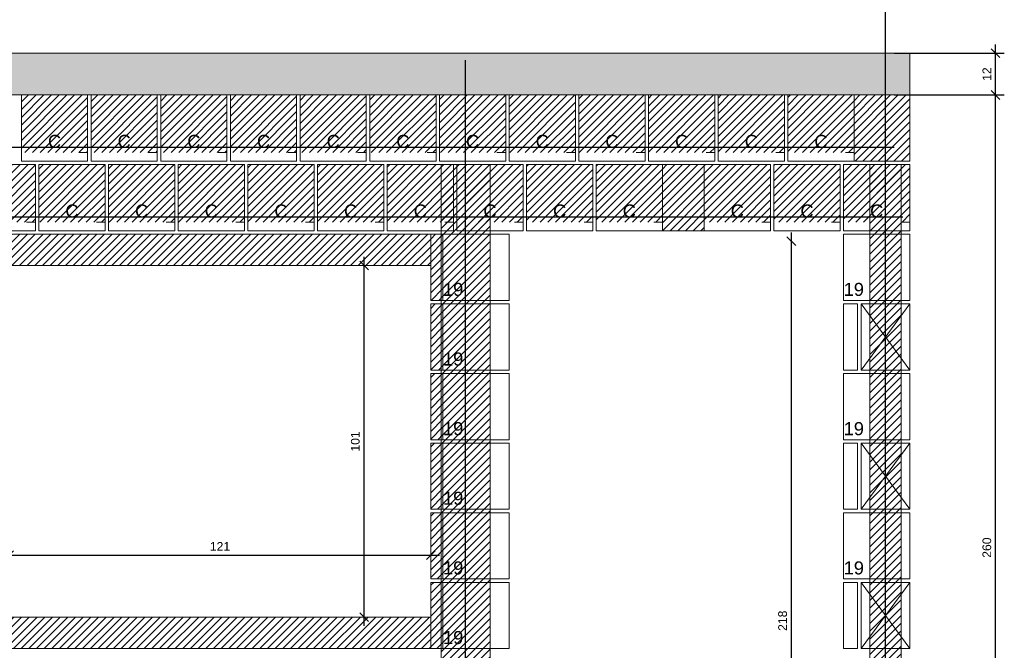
# Model space of a CAD drawing. Header units: millimetres. Extents: x 337 to 624, y -381 to -65.
# Tile 82 of 139: x 345 to 356, y -147 to -140. Entities that reach past the tile are written whole.
import ezdxf

# ---------------------------------------------------------------- set-up
doc = ezdxf.new("R2010")
doc.units = ezdxf.units.MM
doc.header["$MEASUREMENT"] = 0
doc.linetypes.add('DOT', pattern=[6.35, 0, -6.35])
doc.layers.get('0').update_dxf_attribs({"lineweight": 5})
for name, color, linetype, lineweight in [('Armadura', 7, 'Continuous', 30), ('Cotas', 7, 'Continuous', 5), ('PA-Ajustes', 8, 'Continuous', 5), ('PA-Graute', 8, 'Continuous', 0), ('PA-Lajes', 7, 'Continuous', 13), ('PE-Contrafiamento T', 1, 'Continuous', 5), ('PE-Meio', 1, 'Continuous', 5), ('PE-Meio canaleta', 5, 'Continuous', 5), ('PE-Pastilha', 3, 'Continuous', 5)]:
    doc.layers.add(name, color=color, linetype=linetype, lineweight=lineweight)
doc.styles.add('Arial', font='arial.ttf')
doc.dimstyles.new('UM_25.000000', dxfattribs={"dimtxt": 0.18, "dimasz": 0.1, "dimexe": 0.1, "dimexo": 0.2, "dimgap": 0, "dimtad": 1, "dimtih": 1, "dimtoh": 1, "dimdec": 1, "dimlfac": 25, "dimzin": 0, "dimdsep": 46, "dimtxsty": 'Standard', "dimcen": 0.09, "dimdle": 0.1, "dimadec": 1, "dimazin": 2, "dimtfac": 1, "dimtdec": 4, "dimtofl": 0, "dimtmove": 0, "dimatfit": 3, "dimfxl": 1, "dimtolj": 1, "dimarcsym": 0})
pattern_1 = [(45, (319.551825, -309.79396), (-0.044194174, 0.044194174), [])]
pattern_2 = [(50, (319.55183, -309.79396), (0.3586301, -0.03137607), [0.0375, -0.4125]), (355, (319.55183, -309.79396), (-0.0693757, 0.3760961), [0.03, -0.33]), (100.4514, (319.5817, -309.79657), (0.2892547, 0.3447198), [0.0318701, -0.35057106]), (46.1842, (319.55183, -309.69396), (0.5336205, -0.0827595), [0.05625, -0.61875]), (96.6356, (319.5963, -309.70086), (0.4673314, 0.487059), [0.0478051, -0.5258565]), (351.1842, (319.5518, -309.69396), (0.467331, 0.4870593), [0.045, -0.495]), (21, (319.60183, -309.71896), (0.29845353, -0.20130945), [0.0375, -0.4125]), (326, (319.60183, -309.71896), (0.1216577, 0.362575), [0.03, -0.33]), (71.4514, (319.6267, -309.73574), (0.4201113, 0.16126525), [0.0318701, -0.35057106]), (37.5, (319.55183, -309.79396), (0.00607993, 0.16644693), [0, -0.326, 0, -0.335, 0, -0.33125]), (7.5, (319.55183, -309.79396), (0.13153477, 0.19720586), [0, -0.191, 0, -0.3185, 0, -0.12625]), (327.5, (319.44033, -309.79396), (0.26691122, -0.01127744), [0, -0.125, 0, -0.39, 0, -0.5175]), (317.5, (319.39033, -309.79396), (0.2915931, 0.0500525), [0, -0.1625, 0, -0.259, 0, -0.3675])]

# ---------------------------------------------------------------- blocks, each defined once
blk = doc.blocks.new('_Oblique')
at = {"color": 0, "linetype": 'ByBlock', "lineweight": -2}
blk.add_line((-0.5, -0.5), (0.5, 0.5), dxfattribs=at)
blk = doc.blocks.new('*D303')
at = {"layer": 'Cotas', "color": 0, "lineweight": -2, "transparency": 16777216}
blk.add_line((348.646, -146.669), (348.646, -142.429), dxfattribs=at)
at = {"layer": 'Defpoints', "color": 0, "transparency": 16777216}
for p in [(348.606, -142.529), (348.646, -142.529), (348.606, -146.569)]:
    blk.add_point(p, dxfattribs=at)
at = {"layer": 'Cotas', "color": 0, "lineweight": -2, "transparency": 16777216, "xscale": 0.1, "yscale": 0.1, "zscale": 0.1}
for p, rotation in [((348.646, -142.529), 90), ((348.646, -146.569), 270)]:
    blk.add_blockref('_Oblique', p, dxfattribs=dict(at, rotation=rotation))
at = {"layer": 'Cotas', "transparency": 16777216, "insert": (348.546, -144.549), "char_height": 0.1, "attachment_point": 5, "rotation": 90, "style": 'Arial'}
blk.add_mtext('\\A1;101', dxfattribs=at)
blk = doc.blocks.new('*D304')
at = {"layer": 'Cotas', "color": 0, "lineweight": -2, "transparency": 16777216}
blk.add_line((344.472, -145.855), (349.512, -145.855), dxfattribs=at)
at = {"layer": 'Defpoints', "color": 0, "transparency": 16777216}
for p in [(344.572, -145.895), (349.412, -145.855), (349.412, -145.895)]:
    blk.add_point(p, dxfattribs=at)
at = {"layer": 'Cotas', "color": 0, "lineweight": -2, "transparency": 16777216, "xscale": 0.1, "yscale": 0.1, "zscale": 0.1, "rotation": 180}
blk.add_blockref('_Oblique', (344.572, -145.855), dxfattribs=at)
at = {"layer": 'Cotas', "color": 0, "lineweight": -2, "transparency": 16777216, "xscale": 0.1, "yscale": 0.1, "zscale": 0.1}
blk.add_blockref('_Oblique', (349.412, -145.855), dxfattribs=at)
at = {"layer": 'Cotas', "transparency": 16777216, "insert": (346.992, -145.755), "char_height": 0.1, "attachment_point": 5, "style": 'Arial'}
blk.add_mtext('\\A1;121', dxfattribs=at)
blk = doc.blocks.new('*D305')
at = {"layer": 'Cotas', "color": 0, "lineweight": -2, "transparency": 16777216}
blk.add_line((353.552, -151.069), (353.552, -142.149), dxfattribs=at)
at = {"layer": 'Defpoints', "color": 0, "transparency": 16777216}
for p in [(353.512, -142.249), (353.552, -142.249), (353.512, -150.969)]:
    blk.add_point(p, dxfattribs=at)
at = {"layer": 'Cotas', "color": 0, "lineweight": -2, "transparency": 16777216, "xscale": 0.1, "yscale": 0.1, "zscale": 0.1}
for p, rotation in [((353.552, -142.249), 90), ((353.552, -150.969), 270)]:
    blk.add_blockref('_Oblique', p, dxfattribs=dict(at, rotation=rotation))
at = {"layer": 'Cotas', "transparency": 16777216, "insert": (353.452, -146.609), "char_height": 0.1, "attachment_point": 5, "rotation": 90, "style": 'Arial'}
blk.add_mtext('\\A1;218', dxfattribs=at)
blk = doc.blocks.new('*D300')
at = {"layer": 'Cotas', "color": 0, "lineweight": -2, "transparency": 16777216}
for p, q in [((355.897, -140.669), (355.897, -139.989)), ((354.732, -140.089), (355.997, -140.089)), ((354.732, -140.569), (355.997, -140.569))]:
    blk.add_line(p, q, dxfattribs=at)
at = {"layer": 'Defpoints', "color": 0, "transparency": 16777216}
for p in [(354.632, -140.089), (355.897, -140.089), (354.632, -140.569)]:
    blk.add_point(p, dxfattribs=at)
at = {"layer": 'Cotas', "color": 0, "lineweight": -2, "transparency": 16777216, "xscale": 0.1, "yscale": 0.1, "zscale": 0.1}
for p, rotation in [((355.897, -140.089), 90), ((355.897, -140.569), 270)]:
    blk.add_blockref('_Oblique', p, dxfattribs=dict(at, rotation=rotation))
at = {"layer": 'Cotas', "transparency": 16777216, "insert": (355.797, -140.329), "char_height": 0.1, "attachment_point": 5, "rotation": 90, "style": 'Arial'}
blk.add_mtext('\\A1;12', dxfattribs=at)
blk = doc.blocks.new('*D301')
at = {"layer": 'Cotas', "color": 0, "lineweight": -2, "transparency": 16777216}
for p, q in [((355.897, -151.069), (355.897, -140.469)), ((354.732, -140.569), (355.997, -140.569)), ((354.732, -150.969), (355.997, -150.969))]:
    blk.add_line(p, q, dxfattribs=at)
at = {"layer": 'Defpoints', "color": 0, "transparency": 16777216}
for p in [(354.632, -140.569), (355.897, -140.569), (354.632, -150.969)]:
    blk.add_point(p, dxfattribs=at)
at = {"layer": 'Cotas', "color": 0, "lineweight": -2, "transparency": 16777216, "xscale": 0.1, "yscale": 0.1, "zscale": 0.1}
for p, rotation in [((355.897, -140.569), 90), ((355.897, -150.969), 270)]:
    blk.add_blockref('_Oblique', p, dxfattribs=dict(at, rotation=rotation))
at = {"layer": 'Cotas', "transparency": 16777216, "insert": (355.797, -145.769), "char_height": 0.1, "attachment_point": 5, "rotation": 90, "style": 'Arial'}
blk.add_mtext('\\A1;260', dxfattribs=at)

msp = doc.modelspace()

# ---------------------------------------------------------------- hatches: boundary and pattern name
at = {"layer": 'PA-Ajustes', "linetype": 'Continuous'}
h = msp.add_hatch(dxfattribs=at)
h.set_pattern_fill('ANSI31', color=8, scale=0.5, style=0)
h.set_pattern_definition(pattern_1)
h.paths.add_polyline_path([(354.2722, -140.5688), (354.2722, -141.3288), (354.9122, -141.3288), (354.9122, -140.5688)])
h = msp.add_hatch(dxfattribs=at)
h.set_pattern_fill('ANSI31', color=8, scale=0.5, style=0)
h.set_pattern_definition(pattern_1)
h.paths.add_polyline_path([(352.0722, -141.3688), (352.0722, -142.1288), (352.5522, -142.1288), (352.5522, -141.3688)])
h = msp.add_hatch(dxfattribs=at)
h.set_pattern_fill('ANSI31', color=8, scale=0.5, style=0)
h.set_pattern_definition(pattern_1)
h.paths.add_polyline_path([(349.4122, -142.5288), (344.5722, -142.5288), (344.5722, -142.1688), (349.4122, -142.1688)])
h = msp.add_hatch(dxfattribs=at)
h.set_pattern_fill('ANSI31', color=8, scale=0.5, style=0)
h.set_pattern_definition(pattern_1)
h.paths.add_polyline_path([(349.5522, -142.1688), (349.5522, -142.9288), (349.4122, -142.9288), (349.4122, -142.1688)])
h = msp.add_hatch(dxfattribs=at)
h.set_pattern_fill('ANSI31', color=8, scale=0.5, style=0)
h.set_pattern_definition(pattern_1)
h.paths.add_polyline_path([(349.5522, -142.9688), (349.5522, -143.7288), (349.4122, -143.7288), (349.4122, -142.9688)])
h = msp.add_hatch(dxfattribs=at)
h.set_pattern_fill('ANSI31', color=8, scale=0.5, style=0)
h.set_pattern_definition(pattern_1)
h.paths.add_polyline_path([(349.5522, -143.7688), (349.5522, -144.5288), (349.4122, -144.5288), (349.4122, -143.7688)])
h = msp.add_hatch(dxfattribs=at)
h.set_pattern_fill('ANSI31', color=8, scale=0.5, style=0)
h.set_pattern_definition(pattern_1)
h.paths.add_polyline_path([(349.5522, -144.5688), (349.5522, -145.3288), (349.4122, -145.3288), (349.4122, -144.5688)])
h = msp.add_hatch(dxfattribs=at)
h.set_pattern_fill('ANSI31', color=8, scale=0.5, style=0)
h.set_pattern_definition(pattern_1)
h.paths.add_polyline_path([(349.5522, -145.3688), (349.5522, -146.1288), (349.4122, -146.1288), (349.4122, -145.3688)])
h = msp.add_hatch(dxfattribs=at)
h.set_pattern_fill('ANSI31', color=8, scale=0.5, style=0)
h.set_pattern_definition(pattern_1)
h.paths.add_polyline_path([(349.5522, -146.1688), (349.5522, -146.9288), (349.4122, -146.9288), (349.4122, -146.1688)])
h = msp.add_hatch(dxfattribs=at)
h.set_pattern_fill('ANSI31', color=8, scale=0.5, style=0)
h.set_pattern_definition(pattern_1)
h.paths.add_polyline_path([(344.5722, -146.5688), (349.4122, -146.5688), (349.4122, -146.9288), (344.5722, -146.9288)])
at = {"layer": 'PA-Graute', "linetype": 'Continuous'}
h = msp.add_hatch(dxfattribs=at)
h.set_pattern_fill('ANSI31', color=8, scale=0.5, style=0)
h.set_pattern_definition(pattern_1)
h.paths.add_polyline_path([(344.7122, -140.5688), (345.4722, -140.5688), (345.4722, -141.2288), (344.7122, -141.2288)])
h = msp.add_hatch(dxfattribs=at)
h.set_pattern_fill('ANSI31', color=8, scale=0.5, style=0)
h.set_pattern_definition(pattern_1)
h.paths.add_polyline_path([(345.5122, -140.5688), (346.2722, -140.5688), (346.2722, -141.2288), (345.5122, -141.2288)])
h = msp.add_hatch(dxfattribs=at)
h.set_pattern_fill('ANSI31', color=8, scale=0.5, style=0)
h.set_pattern_definition(pattern_1)
h.paths.add_polyline_path([(346.3122, -140.5688), (347.0722, -140.5688), (347.0722, -141.2288), (346.3122, -141.2288)])
h = msp.add_hatch(dxfattribs=at)
h.set_pattern_fill('ANSI31', color=8, scale=0.5, style=0)
h.set_pattern_definition(pattern_1)
h.paths.add_polyline_path([(347.1122, -140.5688), (347.8722, -140.5688), (347.8722, -141.2288), (347.1122, -141.2288)])
h = msp.add_hatch(dxfattribs=at)
h.set_pattern_fill('ANSI31', color=8, scale=0.5, style=0)
h.set_pattern_definition(pattern_1)
h.paths.add_polyline_path([(347.9122, -140.5688), (348.6722, -140.5688), (348.6722, -141.2288), (347.9122, -141.2288)])
h = msp.add_hatch(dxfattribs=at)
h.set_pattern_fill('ANSI31', color=8, scale=0.5, style=0)
h.set_pattern_definition(pattern_1)
h.paths.add_polyline_path([(348.7122, -140.5688), (349.4722, -140.5688), (349.4722, -141.2288), (348.7122, -141.2288)])
h = msp.add_hatch(dxfattribs=at)
h.set_pattern_fill('ANSI31', color=8, scale=0.5, style=0)
h.set_pattern_definition(pattern_1)
h.paths.add_polyline_path([(349.5122, -140.5688), (350.2722, -140.5688), (350.2722, -141.2288), (349.5122, -141.2288)])
h = msp.add_hatch(dxfattribs=at)
h.set_pattern_fill('ANSI31', color=8, scale=0.5, style=0)
h.set_pattern_definition(pattern_1)
h.paths.add_polyline_path([(350.3122, -140.5688), (351.0722, -140.5688), (351.0722, -141.2288), (350.3122, -141.2288)])
h = msp.add_hatch(dxfattribs=at)
h.set_pattern_fill('ANSI31', color=8, scale=0.5, style=0)
h.set_pattern_definition(pattern_1)
h.paths.add_polyline_path([(351.1122, -140.5688), (351.8722, -140.5688), (351.8722, -141.2288), (351.1122, -141.2288)])
h = msp.add_hatch(dxfattribs=at)
h.set_pattern_fill('ANSI31', color=8, scale=0.5, style=0)
h.set_pattern_definition(pattern_1)
h.paths.add_polyline_path([(351.9122, -140.5688), (352.6722, -140.5688), (352.6722, -141.2288), (351.9122, -141.2288)])
h = msp.add_hatch(dxfattribs=at)
h.set_pattern_fill('ANSI31', color=8, scale=0.5, style=0)
h.set_pattern_definition(pattern_1)
h.paths.add_polyline_path([(352.7122, -140.5688), (353.4722, -140.5688), (353.4722, -141.2288), (352.7122, -141.2288)])
h = msp.add_hatch(dxfattribs=at)
h.set_pattern_fill('ANSI31', color=8, scale=0.5, style=0)
h.set_pattern_definition(pattern_1)
h.paths.add_polyline_path([(353.5122, -140.5688), (354.2722, -140.5688), (354.2722, -141.2288), (353.5122, -141.2288)])
h = msp.add_hatch(dxfattribs=at)
h.set_pattern_fill('ANSI31', color=8, scale=0.5, style=0)
h.set_pattern_definition(pattern_1)
h.paths.add_polyline_path([(344.1122, -141.3688), (344.8722, -141.3688), (344.8722, -142.0288), (344.1122, -142.0288)])
h = msp.add_hatch(dxfattribs=at)
h.set_pattern_fill('ANSI31', color=8, scale=0.5, style=0)
h.set_pattern_definition(pattern_1)
h.paths.add_polyline_path([(344.9122, -141.3688), (345.6722, -141.3688), (345.6722, -142.0288), (344.9122, -142.0288)])
h = msp.add_hatch(dxfattribs=at)
h.set_pattern_fill('ANSI31', color=8, scale=0.5, style=0)
h.set_pattern_definition(pattern_1)
h.paths.add_polyline_path([(345.7122, -141.3688), (346.4722, -141.3688), (346.4722, -142.0288), (345.7122, -142.0288)])
h = msp.add_hatch(dxfattribs=at)
h.set_pattern_fill('ANSI31', color=8, scale=0.5, style=0)
h.set_pattern_definition(pattern_1)
h.paths.add_polyline_path([(346.5122, -141.3688), (347.2722, -141.3688), (347.2722, -142.0288), (346.5122, -142.0288)])
h = msp.add_hatch(dxfattribs=at)
h.set_pattern_fill('ANSI31', color=8, scale=0.5, style=0)
h.set_pattern_definition(pattern_1)
h.paths.add_polyline_path([(347.3122, -141.3688), (348.0722, -141.3688), (348.0722, -142.0288), (347.3122, -142.0288)])
h = msp.add_hatch(dxfattribs=at)
h.set_pattern_fill('ANSI31', color=8, scale=0.5, style=0)
h.set_pattern_definition(pattern_1)
h.paths.add_polyline_path([(348.1122, -141.3688), (348.8722, -141.3688), (348.8722, -142.0288), (348.1122, -142.0288)])
h = msp.add_hatch(dxfattribs=at)
h.set_pattern_fill('ANSI31', color=8, scale=0.5, style=0)
h.set_pattern_definition(pattern_1)
h.paths.add_polyline_path([(348.9122, -141.3688), (349.6722, -141.3688), (349.6722, -142.0288), (348.9122, -142.0288)])
h = msp.add_hatch(dxfattribs=at)
h.set_pattern_fill('ANSI31', color=8, scale=0.5, style=0)
h.set_pattern_definition(pattern_1)
h.paths.add_polyline_path([(349.5322, -141.3688), (350.0922, -141.3688), (350.0922, -150.9288), (349.5322, -150.9288)])
h = msp.add_hatch(dxfattribs=at)
h.set_pattern_fill('ANSI31', color=8, scale=0.5, style=0)
h.set_pattern_definition(pattern_1)
h.paths.add_polyline_path([(349.7122, -141.3688), (350.4722, -141.3688), (350.4722, -142.0288), (349.7122, -142.0288)])
h = msp.add_hatch(dxfattribs=at)
h.set_pattern_fill('ANSI31', color=8, scale=0.5, style=0)
h.set_pattern_definition(pattern_1)
h.paths.add_polyline_path([(350.5122, -141.3688), (351.2722, -141.3688), (351.2722, -142.0288), (350.5122, -142.0288)])
h = msp.add_hatch(dxfattribs=at)
h.set_pattern_fill('ANSI31', color=8, scale=0.5, style=0)
h.set_pattern_definition(pattern_1)
h.paths.add_polyline_path([(351.3122, -141.3688), (352.0722, -141.3688), (352.0722, -142.0288), (351.3122, -142.0288)])
h = msp.add_hatch(dxfattribs=at)
h.set_pattern_fill('ANSI31', color=8, scale=0.5, style=0)
h.set_pattern_definition(pattern_1)
h.paths.add_polyline_path([(352.5522, -141.3688), (353.3122, -141.3688), (353.3122, -142.0288), (352.5522, -142.0288)])
h = msp.add_hatch(dxfattribs=at)
h.set_pattern_fill('ANSI31', color=8, scale=0.5, style=0)
h.set_pattern_definition(pattern_1)
h.paths.add_polyline_path([(353.3522, -141.3688), (354.1122, -141.3688), (354.1122, -142.0288), (353.3522, -142.0288)])
h = msp.add_hatch(dxfattribs=at)
h.set_pattern_fill('ANSI31', color=8, scale=0.5, style=0)
h.set_pattern_definition(pattern_1)
h.paths.add_polyline_path([(354.1522, -141.3688), (354.9122, -141.3688), (354.9122, -142.0288), (354.1522, -142.0288)])
h = msp.add_hatch(dxfattribs=at)
h.set_pattern_fill('ANSI31', color=8, scale=0.5, style=0)
h.set_pattern_definition(pattern_1)
h.paths.add_polyline_path([(354.4522, -141.3688), (354.8122, -141.3688), (354.8122, -150.9288), (354.4522, -150.9288)])
at = {"layer": 'PA-Lajes', "linetype": 'Continuous'}
h = msp.add_hatch(dxfattribs=at)
h.set_pattern_fill('AR-CONC', scale=0.05, style=0)
h.set_pattern_definition(pattern_2)
h.paths.add_polyline_path([(343.3122, -140.5688), (354.9122, -140.5688), (354.9122, -140.0888), (343.3122, -140.0888)])
h = msp.add_hatch(dxfattribs=at)
h.set_pattern_fill('AR-CONC', scale=0.05, style=0)
h.set_pattern_definition(pattern_2)
h.paths.add_polyline_path([(343.3122, -140.5688), (354.9122, -140.5688), (354.9122, -140.0888), (343.3122, -140.0888)])

# ---------------------------------------------------------------- linework, layer by layer
at = {"layer": 'Armadura'}
for p, q in [((343.4922, -141.1688), (354.7322, -141.1688)), ((343.3922, -141.9688), (354.8322, -141.9688))]:
    msp.add_line(p, q, dxfattribs=at)
for points in [[(354.6322, -150.9688), (354.6322, -137.8888)], [(349.8122, -150.9688), (349.8122, -140.1688)]]:
    msp.add_lwpolyline(points, dxfattribs=at)
at = {"layer": 'PA-Ajustes', "linetype": 'Continuous'}
for points in [[(354.2722, -140.5688), (354.2722, -141.3288), (354.9122, -141.3288), (354.9122, -140.5688)], [(352.0722, -141.3688), (352.0722, -142.1288), (352.5522, -142.1288), (352.5522, -141.3688)], [(349.4122, -142.5288), (344.5722, -142.5288), (344.5722, -142.1688), (349.4122, -142.1688)], [(349.5522, -142.1688), (349.5522, -142.9288), (349.4122, -142.9288), (349.4122, -142.1688)], [(349.5522, -142.9688), (349.5522, -143.7288), (349.4122, -143.7288), (349.4122, -142.9688)], [(349.5522, -143.7688), (349.5522, -144.5288), (349.4122, -144.5288), (349.4122, -143.7688)], [(349.5522, -144.5688), (349.5522, -145.3288), (349.4122, -145.3288), (349.4122, -144.5688)], [(349.5522, -145.3688), (349.5522, -146.1288), (349.4122, -146.1288), (349.4122, -145.3688)], [(349.5522, -146.1688), (349.5522, -146.9288), (349.4122, -146.9288), (349.4122, -146.1688)], [(344.5722, -146.5688), (349.4122, -146.5688), (349.4122, -146.9288), (344.5722, -146.9288)]]:
    msp.add_lwpolyline(points, close=True, dxfattribs=at)
at = {"layer": 'PA-Graute', "color": 8, "linetype": 'Continuous'}
for points in [[(349.5322, -141.3688), (350.0922, -141.3688), (350.0922, -150.9288), (349.5322, -150.9288)], [(354.4522, -141.3688), (354.8122, -141.3688), (354.8122, -150.9288), (354.4522, -150.9288)]]:
    msp.add_lwpolyline(points, close=True, dxfattribs=at)
at = {"layer": 'PA-Lajes'}
msp.add_lwpolyline([(343.3122, -140.5688), (354.9122, -140.5688), (354.9122, -140.0888), (343.3122, -140.0888)], close=True, dxfattribs=at)
msp.add_lwpolyline([(343.3122, -140.5688), (354.9122, -140.5688), (354.9122, -140.0888), (343.3122, -140.0888)], close=True, dxfattribs=at)
at = {"layer": 'PE-Contrafiamento T', "linetype": 'Continuous'}
for p, q in [((354.3522, -142.9688), (354.9122, -142.9688)), ((354.3522, -143.7288), (354.9122, -142.9688)), ((354.9122, -142.9688), (354.3522, -142.9688)), ((354.3522, -142.9688), (354.9122, -143.7288)), ((354.3522, -143.7288), (354.3522, -142.9688)), ((354.9122, -142.9688), (354.9122, -143.7288)), ((354.9122, -143.7288), (354.3522, -143.7288)), ((354.9122, -143.7288), (354.3522, -143.7288)), ((354.3522, -144.5688), (354.9122, -144.5688)), ((354.3522, -145.3288), (354.9122, -144.5688)), ((354.9122, -144.5688), (354.3522, -144.5688)), ((354.3522, -144.5688), (354.9122, -145.3288)), ((354.3522, -145.3288), (354.3522, -144.5688)), ((354.9122, -144.5688), (354.9122, -145.3288)), ((354.9122, -145.3288), (354.3522, -145.3288)), ((354.9122, -145.3288), (354.3522, -145.3288)), ((354.3522, -146.1688), (354.9122, -146.1688)), ((354.3522, -146.9288), (354.9122, -146.1688)), ((354.9122, -146.1688), (354.3522, -146.1688)), ((354.3522, -146.1688), (354.9122, -146.9288)), ((354.3522, -146.9288), (354.3522, -146.1688)), ((354.9122, -146.1688), (354.9122, -146.9288)), ((354.9122, -146.9288), (354.3522, -146.9288)), ((354.9122, -146.9288), (354.3522, -146.9288))]:
    msp.add_line(p, q, dxfattribs=at)
at = {"layer": 'PE-Meio', "linetype": 'Continuous'}
for p, q in [((349.5522, -142.1688), (350.3122, -142.1688)), ((349.5522, -142.9288), (349.5522, -142.1688)), ((350.3122, -142.1688), (350.3122, -142.9288)), ((354.1522, -142.9288), (354.1522, -142.1688)), ((354.1522, -142.1688), (354.9122, -142.1688)), ((354.9122, -142.1688), (354.9122, -142.9288)), ((350.3122, -142.9288), (349.5522, -142.9288)), ((349.5522, -142.9688), (350.3122, -142.9688)), ((349.5522, -143.7288), (349.5522, -142.9688)), ((350.3122, -142.9688), (350.3122, -143.7288)), ((354.9122, -142.9288), (354.1522, -142.9288)), ((350.3122, -143.7288), (349.5522, -143.7288)), ((349.5522, -143.7688), (350.3122, -143.7688)), ((349.5522, -144.5288), (349.5522, -143.7688)), ((350.3122, -143.7688), (350.3122, -144.5288)), ((354.1522, -144.5288), (354.1522, -143.7688)), ((354.1522, -143.7688), (354.9122, -143.7688)), ((354.9122, -143.7688), (354.9122, -144.5288)), ((350.3122, -144.5288), (349.5522, -144.5288)), ((349.5522, -144.5688), (350.3122, -144.5688)), ((349.5522, -145.3288), (349.5522, -144.5688)), ((350.3122, -144.5688), (350.3122, -145.3288)), ((354.9122, -144.5288), (354.1522, -144.5288)), ((350.3122, -145.3288), (349.5522, -145.3288)), ((349.5522, -145.3688), (350.3122, -145.3688)), ((349.5522, -146.1288), (349.5522, -145.3688)), ((350.3122, -145.3688), (350.3122, -146.1288)), ((354.1522, -146.1288), (354.1522, -145.3688)), ((354.1522, -145.3688), (354.9122, -145.3688)), ((354.9122, -145.3688), (354.9122, -146.1288)), ((350.3122, -146.1288), (349.5522, -146.1288)), ((349.5522, -146.1688), (350.3122, -146.1688)), ((349.5522, -146.9288), (349.5522, -146.1688)), ((350.3122, -146.1688), (350.3122, -146.9288)), ((354.9122, -146.1288), (354.1522, -146.1288)), ((350.3122, -146.9288), (349.5522, -146.9288))]:
    msp.add_line(p, q, dxfattribs=at)
at = {"layer": 'PE-Meio canaleta', "linetype": 'Continuous'}
for p, q in [((344.7122, -140.5688), (345.4722, -140.5688)), ((344.7122, -141.3288), (344.7122, -140.5688)), ((345.4722, -140.5688), (345.4722, -141.3288)), ((345.5122, -140.5688), (346.2722, -140.5688)), ((345.5122, -141.3288), (345.5122, -140.5688)), ((346.2722, -140.5688), (346.2722, -141.3288)), ((346.3122, -140.5688), (347.0722, -140.5688)), ((346.3122, -141.3288), (346.3122, -140.5688)), ((347.0722, -140.5688), (347.0722, -141.3288)), ((347.1122, -140.5688), (347.8722, -140.5688)), ((347.1122, -141.3288), (347.1122, -140.5688)), ((347.8722, -140.5688), (347.8722, -141.3288)), ((347.9122, -140.5688), (348.6722, -140.5688)), ((347.9122, -141.3288), (347.9122, -140.5688)), ((348.6722, -140.5688), (348.6722, -141.3288)), ((348.7122, -140.5688), (349.4722, -140.5688)), ((348.7122, -141.3288), (348.7122, -140.5688)), ((349.4722, -140.5688), (349.4722, -141.3288)), ((349.5122, -140.5688), (350.2722, -140.5688)), ((349.5122, -141.3288), (349.5122, -140.5688)), ((350.2722, -140.5688), (350.2722, -141.3288)), ((350.3122, -140.5688), (351.0722, -140.5688)), ((350.3122, -141.3288), (350.3122, -140.5688)), ((351.0722, -140.5688), (351.0722, -141.3288)), ((351.1122, -140.5688), (351.8722, -140.5688)), ((351.1122, -141.3288), (351.1122, -140.5688)), ((351.8722, -140.5688), (351.8722, -141.3288)), ((351.9122, -140.5688), (352.6722, -140.5688)), ((351.9122, -141.3288), (351.9122, -140.5688)), ((352.6722, -140.5688), (352.6722, -141.3288)), ((352.7122, -140.5688), (353.4722, -140.5688)), ((352.7122, -141.3288), (352.7122, -140.5688)), ((353.4722, -140.5688), (353.4722, -141.3288)), ((353.5122, -140.5688), (354.2722, -140.5688)), ((353.5122, -141.3288), (353.5122, -140.5688)), ((354.2722, -140.5688), (354.2722, -141.3288)), ((344.1122, -141.3688), (344.8722, -141.3688)), ((345.4722, -141.3288), (344.7122, -141.3288)), ((344.8722, -141.3688), (344.8722, -142.1288)), ((344.9122, -141.3688), (345.6722, -141.3688)), ((344.9122, -142.1288), (344.9122, -141.3688)), ((346.2722, -141.3288), (345.5122, -141.3288)), ((345.6722, -141.3688), (345.6722, -142.1288)), ((345.7122, -141.3688), (346.4722, -141.3688)), ((345.7122, -142.1288), (345.7122, -141.3688)), ((347.0722, -141.3288), (346.3122, -141.3288)), ((346.4722, -141.3688), (346.4722, -142.1288)), ((346.5122, -141.3688), (347.2722, -141.3688)), ((346.5122, -142.1288), (346.5122, -141.3688)), ((347.8722, -141.3288), (347.1122, -141.3288)), ((347.2722, -141.3688), (347.2722, -142.1288)), ((347.3122, -141.3688), (348.0722, -141.3688)), ((347.3122, -142.1288), (347.3122, -141.3688)), ((348.6722, -141.3288), (347.9122, -141.3288)), ((348.0722, -141.3688), (348.0722, -142.1288)), ((348.1122, -141.3688), (348.8722, -141.3688)), ((348.1122, -142.1288), (348.1122, -141.3688)), ((349.4722, -141.3288), (348.7122, -141.3288)), ((348.8722, -141.3688), (348.8722, -142.1288)), ((348.9122, -141.3688), (349.6722, -141.3688)), ((348.9122, -142.1288), (348.9122, -141.3688)), ((350.2722, -141.3288), (349.5122, -141.3288)), ((349.6722, -141.3688), (349.6722, -142.1288)), ((349.7122, -141.3688), (350.4722, -141.3688)), ((349.7122, -142.1288), (349.7122, -141.3688)), ((351.0722, -141.3288), (350.3122, -141.3288)), ((350.4722, -141.3688), (350.4722, -142.1288)), ((350.5122, -141.3688), (351.2722, -141.3688)), ((350.5122, -142.1288), (350.5122, -141.3688)), ((351.8722, -141.3288), (351.1122, -141.3288)), ((351.2722, -141.3688), (351.2722, -142.1288)), ((351.3122, -141.3688), (352.0722, -141.3688)), ((351.3122, -142.1288), (351.3122, -141.3688)), ((352.6722, -141.3288), (351.9122, -141.3288)), ((352.0722, -141.3688), (352.0722, -142.1288)), ((352.5522, -141.3688), (353.3122, -141.3688)), ((352.5522, -142.1288), (352.5522, -141.3688)), ((353.4722, -141.3288), (352.7122, -141.3288)), ((353.3122, -141.3688), (353.3122, -142.1288)), ((353.3522, -141.3688), (354.1122, -141.3688)), ((353.3522, -142.1288), (353.3522, -141.3688)), ((354.2722, -141.3288), (353.5122, -141.3288)), ((354.1122, -141.3688), (354.1122, -142.1288)), ((354.1522, -141.3688), (354.9122, -141.3688)), ((354.1522, -142.1288), (354.1522, -141.3688)), ((354.9122, -141.3688), (354.9122, -142.1288)), ((344.8722, -142.1288), (344.1122, -142.1288)), ((345.6722, -142.1288), (344.9122, -142.1288)), ((346.4722, -142.1288), (345.7122, -142.1288)), ((347.2722, -142.1288), (346.5122, -142.1288)), ((348.0722, -142.1288), (347.3122, -142.1288)), ((348.8722, -142.1288), (348.1122, -142.1288)), ((349.6722, -142.1288), (348.9122, -142.1288)), ((350.4722, -142.1288), (349.7122, -142.1288)), ((351.2722, -142.1288), (350.5122, -142.1288)), ((352.0722, -142.1288), (351.3122, -142.1288)), ((353.3122, -142.1288), (352.5522, -142.1288)), ((354.1122, -142.1288), (353.3522, -142.1288)), ((354.9122, -142.1288), (354.1522, -142.1288))]:
    msp.add_line(p, q, dxfattribs=at)
at = {"layer": 'PE-Meio canaleta', "color": 5, "linetype": 'DOT', "lineweight": 5}
for p, q in [((344.7122, -140.5688), (345.4722, -140.5688)), ((344.7122, -141.2288), (344.7122, -140.5688)), ((345.4722, -140.5688), (345.4722, -141.2288)), ((345.5122, -140.5688), (346.2722, -140.5688)), ((345.5122, -141.2288), (345.5122, -140.5688)), ((346.2722, -140.5688), (346.2722, -141.2288)), ((346.3122, -140.5688), (347.0722, -140.5688)), ((346.3122, -141.2288), (346.3122, -140.5688)), ((347.0722, -140.5688), (347.0722, -141.2288)), ((347.1122, -140.5688), (347.8722, -140.5688)), ((347.1122, -141.2288), (347.1122, -140.5688)), ((347.8722, -140.5688), (347.8722, -141.2288)), ((347.9122, -140.5688), (348.6722, -140.5688)), ((347.9122, -141.2288), (347.9122, -140.5688)), ((348.6722, -140.5688), (348.6722, -141.2288)), ((348.7122, -140.5688), (349.4722, -140.5688)), ((348.7122, -141.2288), (348.7122, -140.5688)), ((349.4722, -140.5688), (349.4722, -141.2288)), ((349.5122, -140.5688), (350.2722, -140.5688)), ((349.5122, -141.2288), (349.5122, -140.5688)), ((350.2722, -140.5688), (350.2722, -141.2288)), ((350.3122, -140.5688), (351.0722, -140.5688)), ((350.3122, -141.2288), (350.3122, -140.5688)), ((351.0722, -140.5688), (351.0722, -141.2288)), ((351.1122, -140.5688), (351.8722, -140.5688)), ((351.1122, -141.2288), (351.1122, -140.5688)), ((351.8722, -140.5688), (351.8722, -141.2288)), ((351.9122, -140.5688), (352.6722, -140.5688)), ((351.9122, -141.2288), (351.9122, -140.5688)), ((352.6722, -140.5688), (352.6722, -141.2288)), ((352.7122, -140.5688), (353.4722, -140.5688)), ((352.7122, -141.2288), (352.7122, -140.5688)), ((353.4722, -140.5688), (353.4722, -141.2288)), ((353.5122, -140.5688), (354.2722, -140.5688)), ((353.5122, -141.2288), (353.5122, -140.5688)), ((354.2722, -140.5688), (354.2722, -141.2288)), ((345.4722, -141.2288), (344.7122, -141.2288)), ((346.2722, -141.2288), (345.5122, -141.2288)), ((347.0722, -141.2288), (346.3122, -141.2288)), ((347.8722, -141.2288), (347.1122, -141.2288)), ((348.6722, -141.2288), (347.9122, -141.2288)), ((349.4722, -141.2288), (348.7122, -141.2288)), ((350.2722, -141.2288), (349.5122, -141.2288)), ((351.0722, -141.2288), (350.3122, -141.2288)), ((351.8722, -141.2288), (351.1122, -141.2288)), ((352.6722, -141.2288), (351.9122, -141.2288)), ((353.4722, -141.2288), (352.7122, -141.2288)), ((354.2722, -141.2288), (353.5122, -141.2288)), ((344.1122, -141.3688), (344.8722, -141.3688)), ((344.8722, -141.3688), (344.8722, -142.0288)), ((344.9122, -141.3688), (345.6722, -141.3688)), ((344.9122, -142.0288), (344.9122, -141.3688)), ((345.6722, -141.3688), (345.6722, -142.0288)), ((345.7122, -141.3688), (346.4722, -141.3688)), ((345.7122, -142.0288), (345.7122, -141.3688)), ((346.4722, -141.3688), (346.4722, -142.0288)), ((346.5122, -141.3688), (347.2722, -141.3688)), ((346.5122, -142.0288), (346.5122, -141.3688)), ((347.2722, -141.3688), (347.2722, -142.0288)), ((347.3122, -141.3688), (348.0722, -141.3688)), ((347.3122, -142.0288), (347.3122, -141.3688)), ((348.0722, -141.3688), (348.0722, -142.0288)), ((348.1122, -141.3688), (348.8722, -141.3688)), ((348.1122, -142.0288), (348.1122, -141.3688)), ((348.8722, -141.3688), (348.8722, -142.0288)), ((348.9122, -141.3688), (349.6722, -141.3688)), ((348.9122, -142.0288), (348.9122, -141.3688)), ((349.6722, -141.3688), (349.6722, -142.0288)), ((349.7122, -141.3688), (350.4722, -141.3688)), ((349.7122, -142.0288), (349.7122, -141.3688)), ((350.4722, -141.3688), (350.4722, -142.0288)), ((350.5122, -141.3688), (351.2722, -141.3688)), ((350.5122, -142.0288), (350.5122, -141.3688)), ((351.2722, -141.3688), (351.2722, -142.0288)), ((351.3122, -141.3688), (352.0722, -141.3688)), ((351.3122, -142.0288), (351.3122, -141.3688)), ((352.0722, -141.3688), (352.0722, -142.0288)), ((352.5522, -141.3688), (353.3122, -141.3688)), ((352.5522, -142.0288), (352.5522, -141.3688)), ((353.3122, -141.3688), (353.3122, -142.0288)), ((353.3522, -141.3688), (354.1122, -141.3688)), ((353.3522, -142.0288), (353.3522, -141.3688)), ((354.1122, -141.3688), (354.1122, -142.0288)), ((354.1522, -141.3688), (354.9122, -141.3688)), ((354.1522, -142.0288), (354.1522, -141.3688)), ((354.9122, -141.3688), (354.9122, -142.0288)), ((344.8722, -142.0288), (344.1122, -142.0288)), ((345.6722, -142.0288), (344.9122, -142.0288)), ((346.4722, -142.0288), (345.7122, -142.0288)), ((347.2722, -142.0288), (346.5122, -142.0288)), ((348.0722, -142.0288), (347.3122, -142.0288)), ((348.8722, -142.0288), (348.1122, -142.0288)), ((349.6722, -142.0288), (348.9122, -142.0288)), ((350.4722, -142.0288), (349.7122, -142.0288)), ((351.2722, -142.0288), (350.5122, -142.0288)), ((352.0722, -142.0288), (351.3122, -142.0288)), ((353.3122, -142.0288), (352.5522, -142.0288)), ((354.1122, -142.0288), (353.3522, -142.0288)), ((354.9122, -142.0288), (354.1522, -142.0288))]:
    msp.add_line(p, q, dxfattribs=at)
at = {"layer": 'PE-Pastilha', "linetype": 'Continuous'}
for p, q in [((354.1522, -142.9688), (354.3122, -142.9688)), ((354.1522, -143.7288), (354.1522, -142.9688)), ((354.3122, -142.9688), (354.3122, -143.7288)), ((354.3122, -143.7288), (354.1522, -143.7288)), ((354.1522, -144.5688), (354.3122, -144.5688)), ((354.1522, -145.3288), (354.1522, -144.5688)), ((354.3122, -144.5688), (354.3122, -145.3288)), ((354.3122, -145.3288), (354.1522, -145.3288)), ((354.1522, -146.1688), (354.3122, -146.1688)), ((354.1522, -146.9288), (354.1522, -146.1688)), ((354.3122, -146.1688), (354.3122, -146.9288)), ((354.3122, -146.9288), (354.1522, -146.9288))]:
    msp.add_line(p, q, dxfattribs=at)

# ---------------------------------------------------------------- texts
at = {"layer": 'PE-Meio', "char_height": 0.15, "width": 0.467606, "attachment_point": 7, "line_spacing_factor": 0.9, "style": 'Arial'}
for insert in [(349.5526, -142.8793), (354.1526, -142.8793), (349.5526, -143.6793), (349.5526, -144.4793), (354.1526, -144.4793), (349.5526, -145.2793), (349.5526, -146.0793), (354.1526, -146.0793), (349.5526, -146.8793)]:
    msp.add_mtext('19', dxfattribs=dict(at, insert=insert))
at = {"layer": 'PE-Meio canaleta', "char_height": 0.15, "width": 0.304344, "attachment_point": 8, "line_spacing_factor": 0.9, "style": 'Arial'}
for insert in [(345.0922, -141.1793), (345.8922, -141.1793), (346.6922, -141.1793), (347.4922, -141.1793), (348.2922, -141.1793), (349.0922, -141.1793), (349.8922, -141.1793), (350.6922, -141.1793), (351.4922, -141.1793), (352.2922, -141.1793), (353.0922, -141.1793), (353.8922, -141.1793), (345.2922, -141.9793), (346.0922, -141.9793), (346.8922, -141.9793), (347.6922, -141.9793), (348.4922, -141.9793), (349.2922, -141.9793), (350.0922, -141.9793), (350.8922, -141.9793), (351.6922, -141.9793), (352.9322, -141.9793), (353.7322, -141.9793), (354.5322, -141.9793)]:
    msp.add_mtext('C', dxfattribs=dict(at, insert=insert))

# ---------------------------------------------------------------- dimensions: what is measured, and where the dimension line sits
at = {"layer": 'Cotas'}
for base, p1, p2, override, picture, middle in [((355.8972, -140.0888), (354.6322, -140.5688), (354.6322, -140.0888), {"dimtxt": 0.1, "dimasz": 0.1, "dimexe": 0.1, "dimexo": 0.1, "dimtad": 1, "dimtih": 0, "dimtoh": 0, "dimdec": 1, "dimlfac": 25, "dimzin": 8, "dimtxsty": 'Arial', "dimblk": 'Oblique', "dimblk1": 'Oblique', "dimblk2": 'Oblique', "dimsah": 1, "dimdle": 0.1, "dimse1": 0, "dimse2": 0, "dimclrt": 256, "dimadec": 1, "dimazin": 3, "dimtmove": 2, "dimldrblk": 'Oblique'}, '*D300', (355.7972, -140.3288)), ((355.8972, -140.5688), (354.6322, -150.9688), (354.6322, -140.5688), {"dimtxt": 0.1, "dimasz": 0.1, "dimexe": 0.1, "dimexo": 0.1, "dimtad": 1, "dimtih": 0, "dimtoh": 0, "dimdec": 1, "dimlfac": 25, "dimzin": 8, "dimtxsty": 'Arial', "dimblk": 'Oblique', "dimblk1": 'Oblique', "dimblk2": 'Oblique', "dimsah": 1, "dimdle": 0.1, "dimse1": 0, "dimse2": 0, "dimclrt": 256, "dimadec": 1, "dimazin": 3, "dimtmove": 2, "dimldrblk": 'Oblique'}, '*D301', (355.7972, -145.7688)), ((353.5522, -142.2488), (353.5122, -150.9688), (353.5122, -142.2488), {"dimtxt": 0.1, "dimasz": 0.1, "dimexe": 0.1, "dimexo": 0.1, "dimtad": 1, "dimtih": 0, "dimtoh": 0, "dimdec": 1, "dimlfac": 25, "dimzin": 8, "dimtxsty": 'Arial', "dimblk": 'Oblique', "dimblk1": 'Oblique', "dimblk2": 'Oblique', "dimsah": 1, "dimdle": 0.1, "dimse1": 1, "dimse2": 1, "dimclrt": 256, "dimadec": 1, "dimazin": 3, "dimtmove": 2, "dimldrblk": 'Oblique'}, '*D305', (353.4522, -146.6088)), ((348.6456, -142.5288), (348.6056, -146.5688), (348.6056, -142.5288), {"dimtxt": 0.1, "dimasz": 0.1, "dimexe": 0.1, "dimexo": 0.1, "dimtad": 1, "dimtih": 0, "dimtoh": 0, "dimdec": 1, "dimlfac": 25, "dimzin": 8, "dimtxsty": 'Arial', "dimblk": 'Oblique', "dimblk1": 'Oblique', "dimblk2": 'Oblique', "dimsah": 1, "dimdle": 0.1, "dimse1": 1, "dimse2": 1, "dimclrt": 256, "dimadec": 1, "dimazin": 3, "dimtmove": 2, "dimldrblk": 'Oblique'}, '*D303', (348.5456, -144.5488))]:
    dim = msp.add_linear_dim(base=base, p1=p1, p2=p2, angle=90, dimstyle='UM_25.000000', override=override, dxfattribs=at)
    dim.commit()
    dim.dimension.update_dxf_attribs({"geometry": picture, "text_midpoint": middle, "dimtype": 160, "text_rotation": 90})
dim = msp.add_linear_dim(base=(349.4122, -145.8555), p1=(344.5722, -145.8955), p2=(349.4122, -145.8955), dimstyle='UM_25.000000', override={"dimtxt": 0.1, "dimasz": 0.1, "dimexe": 0.1, "dimexo": 0.1, "dimtad": 1, "dimtih": 0, "dimtoh": 0, "dimdec": 1, "dimlfac": 25, "dimzin": 8, "dimtxsty": 'Arial', "dimblk": 'Oblique', "dimblk1": 'Oblique', "dimblk2": 'Oblique', "dimsah": 1, "dimdle": 0.1, "dimse1": 1, "dimse2": 1, "dimclrt": 256, "dimadec": 1, "dimazin": 3, "dimtmove": 2, "dimldrblk": 'Oblique'}, dxfattribs=at)
dim.commit()
dim.dimension.update_dxf_attribs({"geometry": '*D304', "text_midpoint": (346.9922, -145.7555), "dimtype": 160})

doc.saveas('drawing.dxf')
